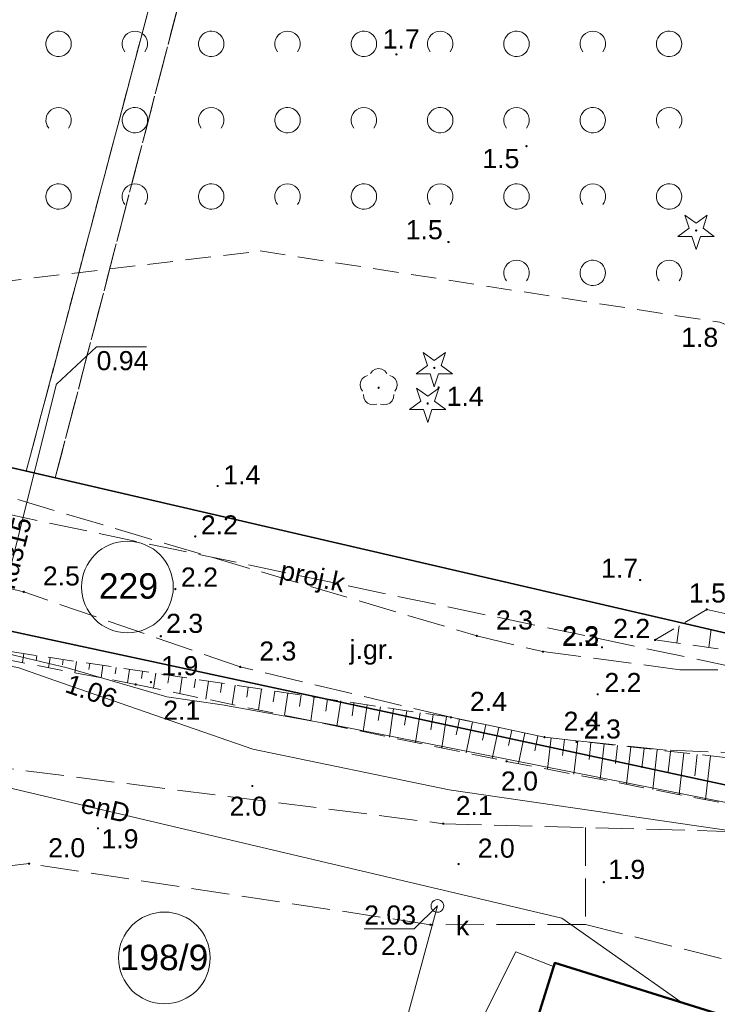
# Model space of a CAD drawing. Extents: x 5459987 to 5506369, y 5959610 to 5991660.
# Tile 13 of 51: x 5462420 to 5462447, y 5972080 to 5972119. Entities that reach past the tile are written whole.
import ezdxf
from ezdxf.enums import TextEntityAlignment as Align

# ---------------------------------------------------------------- set-up
doc = ezdxf.new("R2010")
doc.units = 0
for name, pattern in [('PRZER1-1', [1, 0.5, -0.5]), ('PRZER2-1', [1.5, 1, -0.5]), ('PRZER3-1', [2, 1.5, -0.5])]:
    doc.linetypes.add(name, pattern=pattern)
doc.layers.get('0').update_dxf_attribs({"linetype": 'CONTINUOUS'})
for name, color, linetype, lineweight in [('GESBZO', 7, 'CONTINUOUS', 50), ('GESDZI', 7, 'CONTINUOUS', 18), ('GESDZI_O', 7, 'CONTINUOUS', 18), ('GSPWPN', 7, 'CONTINUOUS', 13), ('GSPWPN_O', 7, 'CONTINUOUS', 13), ('GSSKOA', 7, 'CONTINUOUS', 18), ('GSSKOA_O', 7, 'CONTINUOUS', 18), ('GSSZAD', 7, 'CONTINUOUS', 18), ('GSSZSN', 7, 'CONTINUOUS', 18), ('GUPPRZ_O', 7, 'CONTINUOUS', 18)]:
    doc.layers.add(name, color=color, linetype=linetype, lineweight=lineweight)
for name, color, linetype, lineweight, true_color in [('GESKKL', 7, 'CONTINUOUS', 18, 0x24bc24), ('GESUZY', 7, 'CONTINUOUS', 18, 0x008000), ('GSPRDI', 7, 'CONTINUOUS', 18, 0x008000), ('GSPRDL', 7, 'CONTINUOUS', 18, 0x008000), ('GULEPR', 1, 'CONTINUOUS', 18, 0xff0000), ('GULEPR_O', 1, 'CONTINUOUS', 18, 0xff0000), ('GULGPR', 7, 'CONTINUOUS', 18, 0xbfbf00), ('GULKPR', 7, 'CONTINUOUS', 18, 0x803300), ('GULKPR_O', 7, 'CONTINUOUS', 18, 0x803300), ('GUPKSD', 7, 'CONTINUOUS', 18, 0x803300), ('GUPKSD_O', 7, 'CONTINUOUS', 18, 0x803300)]:
    doc.layers.add(name, color=color, linetype=linetype, lineweight=lineweight, true_color=true_color)
doc.styles.add('Arial', font='arial.ttf')

# ---------------------------------------------------------------- blocks, each defined once
blk = doc.blocks.new('GSPWPN1')
blk.add_hatch(color=0).paths.add_polyline_path([(-0.045, 0), (-0.043467, -0.011647), (-0.038971, -0.0225), (-0.03182, -0.03182), (-0.0225, -0.038971), (-0.011647, -0.043467), (0, -0.045), (0.011647, -0.043467), (0.0225, -0.038971), (0.03182, -0.03182), (0.038971, -0.0225), (0.043467, -0.011647), (0.045, 0), (0.043467, 0.011647), (0.038971, 0.0225), (0.03182, 0.03182), (0.0225, 0.038971), (0.011647, 0.043467), (0, 0.045), (-0.011647, 0.043467), (-0.0225, 0.038971), (-0.03182, 0.03182), (-0.038971, 0.0225), (-0.043467, 0.011647)])
blk = doc.blocks.new('GUPKSD1')
at = {"color": 0}
blk.add_lwpolyline([(0, 0.25), (0.064705, 0.241481), (0.125, 0.216506), (0.176777, 0.176777), (0.216506, 0.125), (0.241481, 0.064705), (0.25, 0), (0.241481, -0.064705), (0.216506, -0.125), (0.176777, -0.176777), (0.125, -0.216506), (0.064705, -0.241481), (0, -0.25), (-0.064705, -0.241481), (-0.125, -0.216506), (-0.176777, -0.176777), (-0.216506, -0.125), (-0.241481, -0.064705), (-0.25, 0), (-0.241481, 0.064705), (-0.216506, 0.125), (-0.176777, 0.176777), (-0.125, 0.216506), (-0.064705, 0.241481)], close=True, dxfattribs=at)
blk = doc.blocks.new('GSPRDI1')
blk.add_hatch(color=0).paths.add_polyline_path([(0, -0.045), (0.013906, -0.042798), (0.02645, -0.036406), (0.036406, -0.02645), (0.042798, -0.013906), (0.045, 0), (0.042798, 0.013906), (0.036406, 0.02645), (0.02645, 0.036406), (0.013906, 0.042798), (0, 0.045), (-0.013906, 0.042798), (-0.02645, 0.036406), (-0.036406, 0.02645), (-0.042798, 0.013906), (-0.045, 0), (-0.042798, -0.013906), (-0.036406, -0.02645), (-0.02645, -0.036406), (-0.013906, -0.042798)])
at = {"color": 0}
blk.add_lwpolyline([(0.272471, 0.088531), (0.713338, -0.231778), (0.168396, -0.231778), (0, -0.750048), (-0.168396, -0.231778), (-0.713338, -0.231778), (-0.272471, 0.088531), (-0.440867, 0.606801), (0, 0.286493), (0.440867, 0.606801)], close=True, dxfattribs=at)
blk = doc.blocks.new('GSPRDL1')
blk.add_hatch(color=0).paths.add_polyline_path([(0, -0.045), (0.013906, -0.042798), (0.02645, -0.036406), (0.036406, -0.02645), (0.042798, -0.013906), (0.045, 0), (0.042798, 0.013906), (0.036406, 0.02645), (0.02645, 0.036406), (0.013906, 0.042798), (0, 0.045), (-0.013906, 0.042798), (-0.02645, 0.036406), (-0.036406, 0.02645), (-0.042798, 0.013906), (-0.045, 0), (-0.042798, -0.013906), (-0.036406, -0.02645), (-0.02645, -0.036406), (-0.013906, -0.042798)])
at = {"color": 0}
for points in [[(-0.635969, -0.134326), (-0.70458, -0.024001), (-0.731429, 0.103115), (-0.713292, 0.231763), (-0.652348, 0.346501), (-0.55591, 0.433559), (-0.435555, 0.482485)], [(-0.324277, 0.563333), (-0.240553, 0.662679), (-0.127956, 0.727494), (0, 0.75), (0.127956, 0.727494), (0.240553, 0.662679), (0.324277, 0.563333)], [(0.435555, 0.482485), (0.55591, 0.433559), (0.652348, 0.346501), (0.713292, 0.231763), (0.731429, 0.103115), (0.70458, -0.024001), (0.635969, -0.134326)], [(-0.068773, -0.646351), (-0.194901, -0.677512), (-0.324092, -0.663766), (-0.440839, -0.606763), (-0.531129, -0.513345), (-0.584125, -0.394725), (-0.593465, -0.265141)], [(0.593465, -0.265141), (0.584125, -0.394725), (0.531129, -0.513345), (0.440839, -0.606763), (0.324092, -0.663766), (0.194901, -0.677512), (0.068773, -0.646351)]]:
    blk.add_lwpolyline(points, dxfattribs=at)
blk = doc.blocks.new('GSSZAD1')
at = {"color": 0}
blk.add_lwpolyline([(0.5, 0), (0.490964, 0.094626), (0.464184, 0.185831), (0.420627, 0.27032), (0.361867, 0.34504), (0.290028, 0.407288), (0.207708, 0.454816), (0.117879, 0.485906), (0.023791, 0.499434), (-0.071157, 0.494911), (-0.163534, 0.4725), (-0.25, 0.433013), (-0.32743, 0.377875), (-0.393027, 0.309079), (-0.444418, 0.229113), (-0.479746, 0.140866), (-0.497736, 0.047528), (-0.497736, -0.047528), (-0.479746, -0.140866), (-0.444418, -0.229113), (-0.393027, -0.309079), (-0.32743, -0.377875), (-0.25, -0.433013), (-0.163534, -0.4725), (-0.071157, -0.494911), (0.023791, -0.499434), (0.117879, -0.485906), (0.207708, -0.454816), (0.290028, -0.407288), (0.361867, -0.34504), (0.420627, -0.27032), (0.464184, -0.185831), (0.490964, -0.094626)], close=True, dxfattribs=at)
blk = doc.blocks.new('GSSZAD2')
at = {"color": 0}
blk.add_lwpolyline([(-0.390312, -0.3125), (-0.445567, -0.226869), (-0.482312, -0.131814), (-0.49902, -0.031282), (-0.494998, 0.070549), (-0.470412, 0.169449), (-0.426283, 0.26131), (-0.364446, 0.342315), (-0.287468, 0.409099), (-0.198548, 0.458889), (-0.10138, 0.489614), (0, 0.5), (0.10138, 0.489614), (0.198548, 0.458889), (0.287468, 0.409099), (0.364446, 0.342315), (0.426283, 0.26131), (0.470412, 0.169449), (0.494998, 0.070549), (0.49902, -0.031282), (0.482312, -0.131814), (0.445567, -0.226869), (0.390312, -0.3125)], dxfattribs=at)

msp = doc.modelspace()

# ---------------------------------------------------------------- linework, layer by layer
at = {"layer": 'GESBZO', "color": 252, "linetype": 'Continuous', "lineweight": 50, "elevation": 10.18}
msp.add_lwpolyline([(5462410.99, 5971957.23), (5462449.05, 5972079.02), (5462440.58, 5972081.66), (5462402.53, 5971959.88)], close=True, dxfattribs=at)
at = {"layer": 'GESDZI', "color": 86, "linetype": 'Continuous', "lineweight": 35, "true_color": 0x1a7000, "elevation": 10.22}
for points in [[(5462464.99, 5972231.39), (5462432.19, 5972224.99), (5462427.17, 5972199.15), (5462410.43, 5972168), (5462406.62, 5972160.9), (5462385.18, 5972097.94), (5462407.14, 5972103.91), (5462448.06, 5972094.45), (5462450.21, 5972103.75), (5462455.34, 5972102.56), (5462452.32, 5972150.13), (5462452.01, 5972160.32), (5462452.51, 5972171.14), (5462453.89, 5972181.3), (5462456.12, 5972191.3), (5462459.04, 5972200.82), (5462462.69, 5972210.08), (5462471.3, 5972227.41)], [(5462303.28, 5972123.26), (5462266.32, 5972135.66), (5462259.51, 5972137.76), (5462216.77, 5972150.92), (5462216.38, 5972148.42), (5462215.94, 5972145.66), (5462384.29, 5972091.36), (5462396.55, 5972094.77), (5462406.22, 5972097.48), (5462459.45, 5972086.04), (5462458.58, 5972092.02), (5462448.06, 5972094.45), (5462407.14, 5972103.91), (5462385.18, 5972097.94), (5462370.4, 5972101.86), (5462351.08, 5972106.99), (5462327.54, 5972115)], [(5462408.64, 5971941.45), (5462391.49, 5971924.46), (5462372.95, 5971927.1), (5462372.73, 5971927.18), (5462376.59, 5971963.95), (5462384.76, 5972022.39), (5462386.94, 5972024.7), (5462387.65, 5972027.92), (5462406.22, 5972097.48), (5462459.45, 5972086.04), (5462459.72, 5972075.93), (5462424.23, 5971963.77), (5462419.1, 5971954.48)]]:
    msp.add_lwpolyline(points, close=True, dxfattribs=at)
at = {"layer": 'GESDZI_O', "color": 86, "linetype": 'Continuous', "lineweight": 5, "true_color": 0x1a7000}
for centre in [(5462423.785, 5972096.431), (5462425.238, 5972081.854)]:
    msp.add_circle(centre, 1.802, dxfattribs=at)
at = {"layer": 'GESKKL', "color": 252, "linetype": 'PRZER3-1', "lineweight": 18, "elevation": 10.06}
for points in [[(5462439.37, 5972171.46), (5462442.57, 5972180.36), (5462444.24, 5972184.97), (5462445.76, 5972196.29), (5462444.79, 5972196.46), (5462443.13, 5972185.52), (5462438.56, 5972171.6), (5462436.75, 5972164.98), (5462419.81, 5972100.981), (5462420.949, 5972100.717)], [(5462442.57, 5972180.36), (5462439.37, 5972171.46), (5462420.949, 5972100.717), (5462458.58, 5972092.02), (5462457.87, 5972101.97), (5462455.34, 5972102.56), (5462452.32, 5972150.13), (5462452.01, 5972160.32), (5462452.51, 5972171.14), (5462453.786, 5972180.532)], [(5462419.81, 5972100.981), (5462436.75, 5972164.98), (5462419.44, 5972170.82), (5462414.304, 5972175.208), (5462410.43, 5972168), (5462406.62, 5972160.9), (5462385.18, 5972097.94), (5462407.14, 5972103.91)], [(5462416.13, 5972003.44), (5462440.58, 5972081.66), (5462449.05, 5972079.02), (5462454.57, 5972077.19), (5462459.22, 5972075.69), (5462459.606, 5972075.568), (5462459.72, 5972075.93), (5462459.45, 5972086.04), (5462411.29, 5972096.39), (5462406.1, 5972074.48), (5462394.361, 5972030.01), (5462400.905, 5972029.088), (5462397.449, 5972007.541)], [(5462421.07, 5971953.77), (5462459.606, 5972075.568), (5462459.22, 5972075.69), (5462454.57, 5972077.19), (5462449.05, 5972079.02), (5462440.58, 5972081.66), (5462416.13, 5972003.44), (5462397.449, 5972007.541), (5462400.905, 5972029.088), (5462394.361, 5972030.01), (5462393.4, 5972026.37), (5462390.41, 5972008.91), (5462383.103, 5972010.54), (5462376.59, 5971963.95), (5462372.73, 5971927.18), (5462364.45, 5971930.25), (5462357.51, 5971912.55), (5462357.69, 5971912.33), (5462365.9, 5971909.32), (5462377.38, 5971905.1)]]:
    msp.add_lwpolyline(points, close=True, dxfattribs=at)
at = {"layer": 'GESUZY', "color": 252, "linetype": 'PRZER1-1', "lineweight": 18, "elevation": 10.08}
for points in [[(5462439.37, 5972171.46), (5462442.57, 5972180.36), (5462444.24, 5972184.97), (5462445.76, 5972196.29), (5462444.79, 5972196.46), (5462443.13, 5972185.52), (5462438.56, 5972171.6), (5462436.75, 5972164.98), (5462419.81, 5972100.981), (5462420.949, 5972100.717)], [(5462442.57, 5972180.36), (5462439.37, 5972171.46), (5462420.949, 5972100.717), (5462458.58, 5972092.02), (5462457.87, 5972101.97), (5462455.34, 5972102.56), (5462452.32, 5972150.13), (5462452.01, 5972160.32), (5462452.51, 5972171.14), (5462453.786, 5972180.532)], [(5462419.81, 5972100.981), (5462436.75, 5972164.98), (5462419.44, 5972170.82), (5462414.304, 5972175.208), (5462410.43, 5972168), (5462406.62, 5972160.9), (5462385.18, 5972097.94), (5462407.14, 5972103.91)], [(5462458.58, 5972092.02), (5462420.949, 5972100.717), (5462419.81, 5972100.981), (5462407.14, 5972103.91), (5462385.18, 5972097.94), (5462351.08, 5972106.99), (5462327.54, 5972115), (5462303.28, 5972123.26), (5462266.32, 5972135.66), (5462216.77, 5972150.92), (5462216.38, 5972148.42), (5462215.94, 5972145.66), (5462384.29, 5972091.36), (5462396.55, 5972094.77), (5462406.22, 5972097.48), (5462411.29, 5972096.39), (5462459.45, 5972086.04)], [(5462416.13, 5972003.44), (5462440.58, 5972081.66), (5462449.05, 5972079.02), (5462454.57, 5972077.19), (5462459.22, 5972075.69), (5462459.606, 5972075.568), (5462459.72, 5972075.93), (5462459.45, 5972086.04), (5462411.29, 5972096.39), (5462406.1, 5972074.48), (5462394.361, 5972030.01), (5462400.905, 5972029.088), (5462397.449, 5972007.541)], [(5462421.07, 5971953.77), (5462459.606, 5972075.568), (5462459.22, 5972075.69), (5462454.57, 5972077.19), (5462449.05, 5972079.02), (5462440.58, 5972081.66), (5462416.13, 5972003.44), (5462397.449, 5972007.541), (5462400.905, 5972029.088), (5462394.361, 5972030.01), (5462393.4, 5972026.37), (5462390.41, 5972008.91), (5462383.103, 5972010.54), (5462376.59, 5971963.95), (5462372.73, 5971927.18), (5462364.45, 5971930.25), (5462357.51, 5971912.55), (5462357.69, 5971912.33), (5462365.9, 5971909.32), (5462377.38, 5971905.1)]]:
    msp.add_lwpolyline(points, close=True, dxfattribs=at)
at = {"layer": 'GSSKOA', "color": 252, "linetype": 'PRZER3-1', "lineweight": 18, "elevation": 10.18}
for points in [[(5462406.05, 5972103.85), (5462437.52, 5972094.51), (5462440.12, 5972093.89), (5462445.5, 5972093.18), (5462460.74, 5972093.15), (5462458.11, 5972090.55)], [(5462407.37, 5972097.5), (5462410.95, 5972098.33), (5462410.13, 5972092.85), (5462411.86, 5972090.21), (5462436.2, 5972087.13), (5462441.793, 5972086.98), (5462441.798, 5972083.17), (5462435.7, 5972083.16)], [(5462458.11, 5972090.55), (5462454.61, 5972089.64), (5462444.96, 5972090.02), (5462440.18, 5972090.53), (5462436.5, 5972091.31), (5462428.22, 5972093.29), (5462419.71, 5972096.24), (5462410.95, 5972098.33)], [(5462435.7, 5972083.16), (5462419.92, 5972085.56), (5462414.23, 5972084.94), (5462410.22, 5972083.03), (5462407.68, 5972079.45), (5462406.28, 5972070.81), (5462399.23, 5972049.28), (5462393.52, 5972026.42), (5462388.47, 5971999.27), (5462386.83, 5971980.08)]]:
    msp.add_lwpolyline(points, dxfattribs=at)
msp.add_lwpolyline([(5462441.796, 5972083.17), (5462449.25, 5972081.304), (5462454.76, 5972084.02), (5462453.69, 5972086.65), (5462441.789, 5972086.98)], close=True, dxfattribs=at)
at = {"layer": 'GSSZAD', "color": 252, "linetype": 'PRZER2-1', "lineweight": 18, "elevation": 10.1}
msp.add_lwpolyline([(5462457.068, 5972145.976), (5462456.663, 5972158.117), (5462458.551, 5972180.874), (5462461.826, 5972196.045), (5462470.007, 5972215.604), (5462467.216, 5972221.115), (5462442.851, 5972195.417), (5462426.361, 5972163.844), (5462420.603, 5972145.229), (5462414.153, 5972107.869), (5462429.004, 5972109.634), (5462447.067, 5972106.831), (5462459.302, 5972101.863), (5462459.793, 5972105.878), (5462459.021, 5972107.622), (5462458.667, 5972116.741), (5462458.285, 5972128.025)], close=True, dxfattribs=at)
at = {"layer": 'GSSZSN', "color": 252, "linetype": 'PRZER2-1', "lineweight": 18, "elevation": 10.06}
msp.add_lwpolyline([(5462458.71, 5972190.01), (5462454.048, 5972159.947), (5462453.911, 5972148.973), (5462456.29, 5972131.26), (5462457.43, 5972096.53), (5462450.42, 5972094.65), (5462446.56, 5972095.55), (5462444.53, 5972094.35), (5462450.48, 5972093.52), (5462457.65, 5972094.73), (5462458.459, 5972094.529), (5462460.76, 5972095.97), (5462461.01, 5972097.88), (5462460.45, 5972103.24), (5462460.311, 5972106.871), (5462459.23, 5972117.88), (5462459.55, 5972120.9), (5462458.76, 5972127.77), (5462457.72, 5972148.31), (5462456.92, 5972153.96), (5462457.65, 5972165.41), (5462458.7, 5972176.99)], dxfattribs=at)
msp.add_lwpolyline([(5462458.11, 5972090.55), (5462454.61, 5972089.64), (5462448.88, 5972089.55), (5462440.18, 5972090.53), (5462436.5, 5972091.31), (5462411.41, 5972095.05), (5462424.11, 5972092.6), (5462438.69, 5972089.58), (5462452.82, 5972086.86), (5462456.12, 5972088.96)], close=True, dxfattribs=at)
at = {"layer": 'GSSZSN', "color": 252, "linetype": 'Continuous', "lineweight": 18, "elevation": 10.06}
for points in [[(5462445.384, 5972094.231), (5462445.479, 5972094.911)], [(5462446.635, 5972094.056), (5462446.735, 5972094.771)], [(5462419.707, 5972093.813), (5462419.655, 5972093.46)], [(5462420.227, 5972093.736), (5462420.199, 5972093.548)], [(5462420.746, 5972093.658), (5462420.687, 5972093.26)], [(5462421.265, 5972093.581), (5462421.234, 5972093.371)], [(5462421.785, 5972093.504), (5462421.719, 5972093.061)], [(5462422.304, 5972093.426), (5462422.269, 5972093.194)], [(5462422.823, 5972093.349), (5462422.751, 5972092.862)], [(5462423.342, 5972093.271), (5462423.305, 5972093.017)], [(5462423.862, 5972093.194), (5462423.783, 5972092.663)], [(5462424.381, 5972093.116), (5462424.34, 5972092.839)], [(5462424.9, 5972093.039), (5462424.813, 5972092.454)], [(5462425.42, 5972092.962), (5462425.374, 5972092.655)], [(5462425.939, 5972092.884), (5462425.843, 5972092.241)], [(5462426.458, 5972092.807), (5462426.408, 5972092.471)], [(5462426.978, 5972092.729), (5462426.873, 5972092.028)], [(5462427.497, 5972092.652), (5462427.443, 5972092.287)], [(5462428.016, 5972092.575), (5462427.903, 5972091.814)], [(5462428.536, 5972092.497), (5462428.477, 5972092.102)], [(5462429.055, 5972092.42), (5462428.933, 5972091.601)], [(5462429.574, 5972092.342), (5462429.511, 5972091.918)], [(5462430.094, 5972092.265), (5462429.963, 5972091.388)], [(5462430.613, 5972092.188), (5462430.545, 5972091.734)], [(5462431.132, 5972092.11), (5462430.993, 5972091.174)], [(5462431.652, 5972092.033), (5462431.58, 5972091.55)], [(5462432.171, 5972091.955), (5462432.023, 5972090.961)], [(5462432.69, 5972091.878), (5462432.614, 5972091.366)], [(5462433.21, 5972091.8), (5462433.053, 5972090.748)], [(5462433.729, 5972091.723), (5462433.648, 5972091.182)], [(5462434.248, 5972091.646), (5462434.082, 5972090.534)], [(5462434.767, 5972091.568), (5462434.682, 5972090.998)], [(5462435.287, 5972091.491), (5462435.112, 5972090.321)], [(5462435.806, 5972091.413), (5462435.717, 5972090.814)], [(5462436.325, 5972091.336), (5462436.142, 5972090.108)], [(5462436.841, 5972091.238), (5462436.712, 5972090.627)], [(5462437.355, 5972091.129), (5462437.096, 5972089.91)], [(5462437.868, 5972091.02), (5462437.739, 5972090.412)], [(5462438.382, 5972090.911), (5462438.125, 5972089.697)], [(5462438.896, 5972090.802), (5462438.767, 5972090.196)], [(5462439.409, 5972090.693), (5462439.154, 5972089.491)], [(5462439.923, 5972090.585), (5462439.796, 5972089.988)], [(5462440.441, 5972090.501), (5462440.302, 5972089.27)], [(5462440.962, 5972090.442), (5462440.891, 5972089.806)], [(5462441.484, 5972090.383), (5462441.336, 5972089.071)], [(5462442.006, 5972090.324), (5462441.93, 5972089.648)], [(5462442.528, 5972090.266), (5462442.371, 5972088.872)], [(5462443.049, 5972090.207), (5462442.968, 5972089.489)], [(5462443.571, 5972090.148), (5462443.405, 5972088.672)], [(5462444.093, 5972090.089), (5462444.007, 5972089.331)], [(5462444.615, 5972090.03), (5462444.439, 5972088.473)], [(5462445.136, 5972089.972), (5462445.046, 5972089.173)], [(5462445.658, 5972089.913), (5462445.473, 5972088.274)], [(5462446.18, 5972089.854), (5462446.085, 5972089.014)], [(5462446.702, 5972089.795), (5462446.508, 5972088.075)]]:
    msp.add_lwpolyline(points, dxfattribs=at)
at = {"layer": 'GULEPR', "color": 1, "linetype": 'Continuous', "lineweight": 18, "true_color": 0xff0000, "elevation": 10.14}
for points in [[(5462447.61, 5972067.23), (5462449.86, 5972074.8), (5462450.8, 5972078.38), (5462452.66, 5972086.39), (5462452.43, 5972086.95), (5462443.54, 5972088.71), (5462431.87, 5972091.01), (5462427.51, 5972091.8), (5462425.33, 5972092.12), (5462421.41, 5972093.25), (5462414.45, 5972094.91), (5462413.99, 5972096.63), (5462409.52, 5972097.41), (5462408.98, 5972097.99), (5462411.91, 5972113.57), (5462413.93, 5972123.19), (5462414.53, 5972127.58), (5462415.3, 5972135.36), (5462415.98, 5972143.88), (5462418.34, 5972154.99), (5462419.39, 5972158.59), (5462423.86, 5972169.75), (5462433.79, 5972194.16)], [(5462447.61, 5972067.23), (5462449.86, 5972074.8), (5462450.8, 5972078.38), (5462452.66, 5972086.39), (5462452.43, 5972086.95), (5462443.54, 5972088.71), (5462431.87, 5972091.01), (5462427.51, 5972091.8), (5462425.33, 5972092.12), (5462421.41, 5972093.25), (5462414.45, 5972094.91), (5462413.99, 5972096.63), (5462409.52, 5972097.41), (5462408.98, 5972097.99), (5462411.91, 5972113.57), (5462413.93, 5972123.19), (5462414.53, 5972127.58), (5462415.3, 5972135.36), (5462415.98, 5972143.88), (5462418.34, 5972154.99), (5462419.39, 5972158.59), (5462423.86, 5972169.75), (5462433.79, 5972194.16)], [(5462445.553, 5972080.11), (5462440.856, 5972083.417), (5462404.965, 5972091.882), (5462404.995, 5972095.796), (5462405.499, 5972097.457), (5462405.829, 5972097.929), (5462406.235, 5972098.017), (5462406.522, 5972097.415)], [(5462445.553, 5972080.11), (5462440.856, 5972083.417), (5462404.965, 5972091.882), (5462404.995, 5972095.796), (5462405.499, 5972097.457), (5462405.829, 5972097.929), (5462406.235, 5972098.017), (5462406.522, 5972097.415)]]:
    msp.add_lwpolyline(points, dxfattribs=at)
at = {"layer": 'GULGPR', "color": 52, "linetype": 'Continuous', "lineweight": 18, "true_color": 0xbfbf00, "elevation": 10.14}
msp.add_lwpolyline([(5462414.53, 5972122.91), (5462412.86, 5972113.57), (5462409.8, 5972098.55), (5462410.28, 5972097.88), (5462411.47, 5972097.61), (5462414.02, 5972097.16), (5462414.8, 5972096.55), (5462414.97, 5972095.85), (5462415.07, 5972094.74), (5462415.88, 5972094.15), (5462416.92, 5972093.81), (5462419.52, 5972093.25), (5462420.93, 5972092.75), (5462428.71, 5972090.06), (5462436.43, 5972088.46), (5462451.83, 5972086.22), (5462453.7, 5972085.9), (5462453.39, 5972082.01), (5462451.9, 5972075.52), (5462450.44, 5972070.07), (5462444.48, 5972051.54), (5462438.94, 5972033.18)], dxfattribs=at)
at = {"layer": 'GULKPR', "linetype": 'Continuous', "lineweight": 18, "elevation": 10.14}
for points in [[(5462421, 5972104.41), (5462418.602, 5972094.89)], [(5462435.97, 5972083.9), (5462433.124, 5972073.391)], [(5462440.537, 5972081.524), (5462439.049, 5972082.089), (5462430.235, 5972064.488)]]:
    msp.add_lwpolyline(points, dxfattribs=at)
at = {"layer": 'GULKPR', "linetype": 'PRZER3-1', "lineweight": 18, "elevation": 10.14}
msp.add_lwpolyline([(5462408.977, 5972101.411), (5462453.126, 5972092.132)], dxfattribs=at)
msp.add_lwpolyline([(5462408.977, 5972101.411), (5462453.126, 5972092.132)], dxfattribs=at)
at = {"layer": 'GUPPRZ_O', "color": 7, "linetype": 'Continuous', "lineweight": 13, "elevation": 10.8, "flags": 128}
msp.add_lwpolyline([(5462421, 5972104.405), (5462422.572, 5972105.874), (5462424.532, 5972105.874)], dxfattribs=at)
at = {"layer": 'GUPPRZ_O', "color": 36, "linetype": 'Continuous', "lineweight": 13, "true_color": 0x803300, "elevation": 10.8, "flags": 128}
msp.add_lwpolyline([(5462435.97, 5972083.9), (5462435.052, 5972082.995), (5462433.092, 5972082.995)], dxfattribs=at)

# ---------------------------------------------------------------- block references
at = {"layer": 'GSPRDI', "color": 252, "linetype": 'Continuous', "lineweight": 18}
for p in [(5462446.14, 5972110.439, 10.12), (5462435.848, 5972105.041, 10.12), (5462435.588, 5972103.641, 10.12)]:
    msp.add_blockref('GSPRDI1', p, dxfattribs=at)
at = {"layer": 'GSPRDL', "color": 252, "linetype": 'Continuous', "lineweight": 18}
msp.add_blockref('GSPRDL1', (5462433.661, 5972104.261, 10.12), dxfattribs=at)
at = {"layer": 'GSPWPN', "color": 252, "linetype": 'Continuous', "lineweight": 13}
for p in [(5462434.36, 5972117.36, 10.08), (5462439.471, 5972113.754, 10.08), (5462436.406, 5972109.985, 10.08), (5462436.021, 5972104.268, 10.08), (5462427.332, 5972100.398, 10.08), (5462426.451, 5972098.418, 10.08), (5462443.94, 5972096.704, 10.08), (5462425.668, 5972096.348, 10.08), (5462419.71, 5972096.24, 10.08), (5462446.56, 5972095.55, 10.08), (5462425.096, 5972094.497, 10.08), (5462437.52, 5972094.51, 10.08), (5462442.442, 5972094.061, 10.08), (5462444.53, 5972094.35, 10.08), (5462440.12, 5972093.89, 10.08), (5462428.22, 5972093.29, 10.08), (5462424.11, 5972092.6, 10.08), (5462424.709, 5972092.691, 10.08), (5462442.27, 5972092.214, 10.08), (5462436.5, 5972091.31, 10.08), (5462440.18, 5972090.53, 10.08), (5462441.439, 5972090.346, 10.08), (5462438.69, 5972089.58, 10.08), (5462428.694, 5972088.611, 10.08), (5462436.2, 5972087.13, 10.08), (5462422.629, 5972086.946, 10.08), (5462419.92, 5972085.56, 10.08), (5462436.804, 5972085.544, 10.08), (5462442.514, 5972084.831, 10.08), (5462435.7, 5972083.16, 10.08)]:
    msp.add_blockref('GSPWPN1', p, dxfattribs=at)
at = {"layer": 'GSSZAD', "color": 252, "linetype": 'Continuous', "lineweight": 18}
for name, p in [('GSSZAD1', (5462421.08, 5972117.773, 10.1)), ('GSSZAD2', (5462424.08, 5972117.773, 10.1)), ('GSSZAD1', (5462427.08, 5972117.773, 10.1)), ('GSSZAD2', (5462430.08, 5972117.773, 10.1)), ('GSSZAD1', (5462433.08, 5972117.773, 10.1)), ('GSSZAD2', (5462436.08, 5972117.773, 10.1)), ('GSSZAD1', (5462439.08, 5972117.773, 10.1)), ('GSSZAD2', (5462442.08, 5972117.773, 10.1)), ('GSSZAD1', (5462445.08, 5972117.773, 10.1)), ('GSSZAD2', (5462421.08, 5972114.773, 10.1)), ('GSSZAD1', (5462424.08, 5972114.773, 10.1)), ('GSSZAD2', (5462427.08, 5972114.773, 10.1)), ('GSSZAD1', (5462430.08, 5972114.773, 10.1)), ('GSSZAD2', (5462433.08, 5972114.773, 10.1)), ('GSSZAD1', (5462436.08, 5972114.773, 10.1)), ('GSSZAD2', (5462439.08, 5972114.773, 10.1)), ('GSSZAD1', (5462442.08, 5972114.773, 10.1)), ('GSSZAD2', (5462445.08, 5972114.773, 10.1)), ('GSSZAD1', (5462421.08, 5972111.773, 10.1)), ('GSSZAD2', (5462424.08, 5972111.773, 10.1)), ('GSSZAD1', (5462427.08, 5972111.773, 10.1)), ('GSSZAD2', (5462430.08, 5972111.773, 10.1)), ('GSSZAD1', (5462433.08, 5972111.773, 10.1)), ('GSSZAD2', (5462436.08, 5972111.773, 10.1)), ('GSSZAD1', (5462439.08, 5972111.773, 10.1)), ('GSSZAD2', (5462442.08, 5972111.773, 10.1)), ('GSSZAD1', (5462445.08, 5972111.773, 10.1)), ('GSSZAD2', (5462439.08, 5972108.773, 10.1)), ('GSSZAD1', (5462442.08, 5972108.773, 10.1)), ('GSSZAD2', (5462445.08, 5972108.773, 10.1))]:
    msp.add_blockref(name, p, dxfattribs=at)
at = {"layer": 'GUPKSD', "linetype": 'Continuous', "lineweight": 18}
msp.add_blockref('GUPKSD1', (5462435.97, 5972083.9, 10.16), dxfattribs=at)

# ---------------------------------------------------------------- texts
at = {"layer": 'GESDZI_O', "color": 86, "linetype": 'Continuous', "lineweight": 0, "true_color": 0x1a7000, "style": 'Arial'}
for s, p in [('229', (5462423.826, 5972095.972, 10.8)), ('198/9', (5462425.22, 5972081.374, 10.8))]:
    msp.add_text(s, height=1, dxfattribs=at).set_placement(p, align=Align.CENTER)
at = {"layer": 'GSPWPN_O', "color": 252, "linetype": 'Continuous', "lineweight": 0, "style": 'Arial'}
for s, p in [('1.7', (5462433.818, 5972117.591, 10.8)), ('1.5', (5462437.737, 5972112.891, 10.8)), ('1.5', (5462434.724, 5972110.096, 10.8)), ('1.8', (5462445.552, 5972105.868, 10.8)), ('1.4', (5462436.334, 5972103.547, 10.8)), ('1.4', (5462427.553, 5972100.465, 10.8)), ('2.2', (5462426.672, 5972098.495, 10.8)), ('1.7', (5462442.403, 5972096.792, 10.8)), ('2.5', (5462420.46, 5972096.49, 10.8)), ('2.2', (5462425.889, 5972096.447, 10.8)), ('2.3', (5462425.307, 5972094.628, 10.8)), ('2.3', (5462438.27, 5972094.76, 10.8)), ('2.3', (5462440.87, 5972094.14, 10.8)), ('2.2', (5462440.873, 5972094.106, 10.8)), ('2.3', (5462428.97, 5972093.54, 10.8)), ('1.9', (5462425.114, 5972092.963, 10.8)), ('2.2', (5462442.535, 5972092.302, 10.8)), ('2.4', (5462437.25, 5972091.56, 10.8)), ('2.4', (5462440.93, 5972090.78, 10.8)), ('2.3', (5462441.725, 5972090.477, 10.8)), ('2.0', (5462427.8, 5972087.442, 10.8)), ('1.9', (5462422.764, 5972086.161, 10.8)), ('2.0', (5462420.67, 5972085.81, 10.8)), ('2.0', (5462437.554, 5972085.794, 10.8)), ('1.9', (5462442.682, 5972084.96, 10.8))]:
    msp.add_text(s, height=0.75, dxfattribs=at).set_placement(p)
for s, p in [('1.5', (5462445.856, 5972095.82, 10.8)), ('2.2', (5462442.878, 5972094.429, 10.8)), ('2.1', (5462425.193, 5972091.212, 10.8)), ('2.0', (5462438.467, 5972088.431, 10.8)), ('2.1', (5462436.689, 5972087.467, 10.8)), ('2.0', (5462433.748, 5972081.972, 10.8))]:
    msp.add_text(s, height=0.75, rotation=360, dxfattribs=at).set_placement(p)
at = {"layer": 'GSSKOA_O', "color": 252, "linetype": 'Continuous', "lineweight": 0, "style": 'Arial'}
msp.add_text('j.gr.', height=0.75, dxfattribs=at).set_placement((5462433.395, 5972093.6, 10.8), align=Align.CENTER)
at = {"layer": 'GULEPR_O', "color": 1, "linetype": 'Continuous', "lineweight": 0, "true_color": 0xff0000, "style": 'Arial'}
msp.add_text('enD', height=0.75, rotation=346.7289, dxfattribs=at).set_placement((5462422.843, 5972087.364, 10.8), align=Align.CENTER)
at = {"layer": 'GULKPR_O', "color": 36, "linetype": 'Continuous', "lineweight": 0, "true_color": 0x803300, "style": 'Arial'}
for s, rotation, p in [('kd315', 75.8618, (5462419.686, 5972097.678, 10.8)), ('proj.k', 348.1305, (5462430.991, 5972096.484, 10.8)), ('proj.k', 348.1305, (5462430.991, 5972096.484, 10.8))]:
    msp.add_text(s, height=0.75, rotation=rotation, dxfattribs=at).set_placement(p, align=Align.CENTER)
at = {"layer": 'GUPKSD_O', "color": 252, "linetype": 'Continuous', "lineweight": 0, "style": 'Arial'}
msp.add_text('k', height=0.75, dxfattribs=at).set_placement((5462437.223, 5972082.747, 10.8), align=Align.RIGHT)
at = {"layer": 'GUPPRZ_O', "color": 7, "linetype": 'Continuous', "lineweight": 0, "style": 'Arial'}
msp.add_text('0.94', height=0.75, dxfattribs=at).set_placement((5462422.572, 5972104.951, 10.8))
at = {"layer": 'GUPPRZ_O', "color": 52, "linetype": 'Continuous', "lineweight": 0, "true_color": 0xbfbf00, "style": 'Arial'}
msp.add_text('1.06', height=0.75, rotation=340.9267, dxfattribs=at).set_placement((5462421.284, 5972092.317, 10.8))
at = {"layer": 'GUPPRZ_O', "color": 36, "linetype": 'Continuous', "lineweight": 0, "true_color": 0x803300, "style": 'Arial'}
msp.add_text('2.03', height=0.75, rotation=360, dxfattribs=at).set_placement((5462433.092, 5972083.167, 10.8))

doc.saveas('drawing.dxf')
